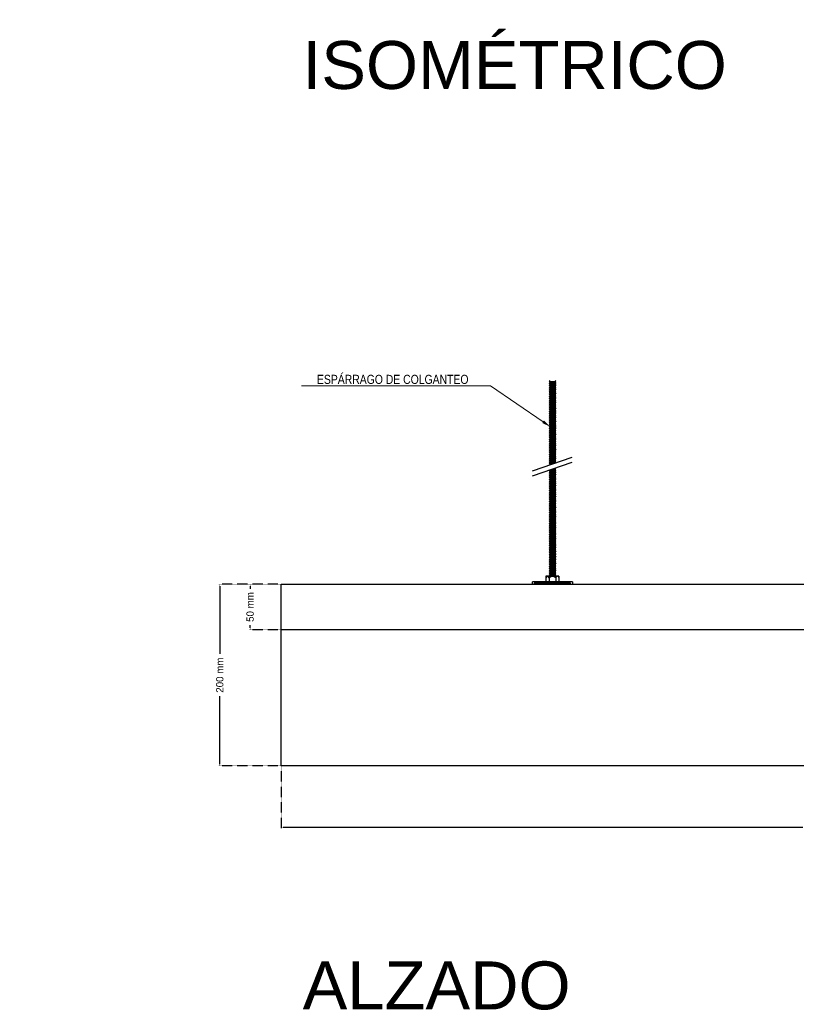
# Model space of a CAD drawing. Header units: millimetres. Extents: x 2538 to 24562, y 4449 to 23795.
# Tile 228 of 256: x 13918 to 14772, y 20894 to 21978. Entities that reach past the tile are written whole.
import ezdxf
from ezdxf import colors
from ezdxf.entities.mleader import LeaderData, LeaderLine
from ezdxf.math import Vec2, Vec3

# ---------------------------------------------------------------- set-up
doc = ezdxf.new("R2010")
doc.units = ezdxf.units.MM
doc.header["$PDMODE"] = 3
doc.linetypes.add('HIDDEN', pattern=[0.375, 0.25, -0.125])
doc.layers.add('_HD_tornillo', color=30, linetype='Continuous')
doc.layers.add('HD021_Text', color=2, linetype='Continuous', lineweight=9)
doc.layers.add('Make2D$Visible$Curves', color=7, linetype='Continuous', true_color=0x000000)
doc.layers.add('MEDIDAS', color=1, linetype='Continuous', true_color=0xff0000)
doc.styles.add('Arial Narrow', font='ARIALN.TTF')
doc.styles.add('Default', font='arial.ttf')
doc.dimstyles.new('HD_DIM', dxfattribs={"dimtxt": 8, "dimasz": 2, "dimexe": 1, "dimexo": 0, "dimgap": 2, "dimtad": 0, "dimdec": 0, "dimzin": 0, "dimdsep": 46, "dimtxsty": 'Standard', "dimcen": 0, "dimclrd": 256, "dimclre": 251, "dimclrt": 7, "dimadec": 0, "dimazin": 0, "dimtp": 0.05, "dimtm": 0.05, "dimtfac": 0.6, "dimtdec": 0, "dimtofl": 0, "dimtmove": 0, "dimatfit": 3, "dimfxl": 1, "dimtolj": 2, "dimtzin": 0, "dimarcsym": 0})

# ---------------------------------------------------------------- blocks, each defined once
blk = doc.blocks.new('*D61')
at = {"layer": 'Defpoints', "color": 0, "transparency": 16777216}
for p in [(14205.6, 21356.7), (14137.9, 21156.7), (14205.6, 21156.7)]:
    blk.add_point(p, dxfattribs=at)
at = {"layer": 'MEDIDAS', "color": 251, "linetype": 'HIDDEN', "lineweight": -2, "transparency": 16777216}
for p, q in [((14205.6, 21356.7), (14136.9, 21356.7)), ((14205.6, 21156.7), (14136.9, 21156.7))]:
    blk.add_line(p, q, dxfattribs=at)
at = {"layer": 'MEDIDAS', "lineweight": -2, "transparency": 16777216}
for p, q in [((14137.9, 21354.7), (14137.9, 21280)), ((14137.9, 21158.7), (14137.9, 21233.4))]:
    blk.add_line(p, q, dxfattribs=at)
at = {"layer": 'MEDIDAS', "transparency": 16777216}
for points in [[(14137.6, 21354.7), (14138.2, 21354.7), (14137.9, 21356.7)], [(14137.6, 21158.7), (14138.2, 21158.7), (14137.9, 21156.7)]]:
    blk.add_solid(points, dxfattribs=at)
at = {"layer": 'MEDIDAS', "color": 7, "transparency": 16777216, "insert": (14137.9, 21256.7), "char_height": 8, "attachment_point": 5, "rotation": 90}
blk.add_mtext('\\A2;200 mm', dxfattribs=at)
blk = doc.blocks.new('*D62')
at = {"layer": 'Defpoints', "color": 0, "transparency": 16777216}
for p in [(14205.6, 21356.7), (14171.3, 21306.7), (14205.6, 21306.7)]:
    blk.add_point(p, dxfattribs=at)
at = {"layer": 'MEDIDAS', "color": 251, "linetype": 'HIDDEN', "lineweight": -2, "transparency": 16777216}
for p, q in [((14205.6, 21356.7), (14170.3, 21356.7)), ((14205.6, 21306.7), (14170.3, 21306.7))]:
    blk.add_line(p, q, dxfattribs=at)
at = {"layer": 'MEDIDAS', "lineweight": -2, "transparency": 16777216}
for p, q in [((14171.3, 21354.7), (14171.3, 21351.7)), ((14171.3, 21308.7), (14171.3, 21311.7))]:
    blk.add_line(p, q, dxfattribs=at)
at = {"layer": 'MEDIDAS', "transparency": 16777216}
for points in [[(14171, 21354.7), (14171.7, 21354.7), (14171.3, 21356.7)], [(14171, 21308.7), (14171.7, 21308.7), (14171.3, 21306.7)]]:
    blk.add_solid(points, dxfattribs=at)
at = {"layer": 'MEDIDAS', "color": 7, "transparency": 16777216, "insert": (14171.3, 21331.7), "char_height": 8, "attachment_point": 5, "rotation": 90}
blk.add_mtext('\\A2;50 mm', dxfattribs=at)
blk = doc.blocks.new('*D63')
at = {"layer": 'Defpoints', "color": 0, "transparency": 16777216}
for p in [(14205.6, 21156.7), (15405.6, 21156.7), (15405.6, 21089.2)]:
    blk.add_point(p, dxfattribs=at)
at = {"layer": 'MEDIDAS', "color": 251, "linetype": 'HIDDEN', "lineweight": -2, "transparency": 16777216}
for p, q in [((14205.6, 21156.7), (14205.6, 21088.2)), ((15405.6, 21156.7), (15405.6, 21088.2))]:
    blk.add_line(p, q, dxfattribs=at)
at = {"layer": 'MEDIDAS', "lineweight": -2, "transparency": 16777216}
for p, q in [((14207.6, 21089.2), (14779.6, 21089.2)), ((15403.6, 21089.2), (14831.6, 21089.2))]:
    blk.add_line(p, q, dxfattribs=at)
at = {"layer": 'MEDIDAS', "transparency": 16777216}
for points in [[(14207.6, 21089.5), (14207.6, 21088.9), (14205.6, 21089.2)], [(15403.6, 21089.5), (15403.6, 21088.9), (15405.6, 21089.2)]]:
    blk.add_solid(points, dxfattribs=at)
at = {"layer": 'MEDIDAS', "color": 7, "transparency": 16777216, "insert": (14805.6, 21089.2), "char_height": 8, "attachment_point": 5}
blk.add_mtext('\\A2;1200 mm', dxfattribs=at)

msp = doc.modelspace()

# ---------------------------------------------------------------- linework, layer by layer
at = {"layer": '_HD_tornillo'}
for p, q in [((14501.1, 21581), (14500.5, 21580.1)), ((14500.5, 21580.1), (14507.6, 21580.3)), ((14500.5, 21580.1), (14501.1, 21579.5)), ((14507.1, 21581.2), (14507.6, 21580.3)), ((14507.1, 21579.7), (14507.6, 21580.3)), ((14501.1, 21578.6), (14500.5, 21577.8)), ((14500.5, 21577.8), (14507.6, 21577.9)), ((14500.5, 21577.8), (14501.1, 21577.1)), ((14501.1, 21576.3), (14500.5, 21575.5)), ((14500.5, 21575.5), (14507.6, 21575.6)), ((14500.5, 21575.5), (14501.1, 21574.8)), ((14501.1, 21573.9), (14500.5, 21573.1)), ((14500.5, 21573.1), (14507.6, 21573.3)), ((14500.5, 21573.1), (14501.1, 21572.4)), ((14501.1, 21571.6), (14500.5, 21570.8)), ((14500.5, 21570.8), (14507.6, 21570.9)), ((14500.5, 21570.8), (14501.1, 21570.1)), ((14501.1, 21569.2), (14500.5, 21568.3)), ((14501.1, 21579.5), (14507.1, 21579.7)), ((14501.1, 21579.5), (14501.1, 21578.6)), ((14501.1, 21578.6), (14507.1, 21578.8)), ((14501.1, 21577.1), (14507.1, 21577.3)), ((14501.1, 21577.1), (14501.1, 21576.3)), ((14501.1, 21576.3), (14507.1, 21576.5)), ((14501.1, 21574.8), (14507.1, 21575)), ((14501.1, 21574.8), (14501.1, 21573.9)), ((14501.1, 21573.9), (14507.1, 21574.2)), ((14501.1, 21572.4), (14507.1, 21572.7)), ((14501.1, 21572.4), (14501.1, 21571.6)), ((14501.1, 21571.6), (14507.1, 21571.8)), ((14501.1, 21570.1), (14507.1, 21570.3)), ((14501.1, 21570.1), (14501.1, 21569.2)), ((14501.1, 21569.2), (14507.1, 21569.4)), ((14507.1, 21579.7), (14507.1, 21578.8)), ((14507.1, 21578.8), (14507.6, 21577.9)), ((14507.1, 21577.3), (14507.6, 21577.9)), ((14507.1, 21577.3), (14507.1, 21576.5)), ((14507.1, 21576.5), (14507.6, 21575.6)), ((14507.1, 21575), (14507.6, 21575.6)), ((14507.1, 21575), (14507.1, 21574.2)), ((14507.1, 21574.2), (14507.6, 21573.3)), ((14507.1, 21572.7), (14507.6, 21573.3)), ((14507.1, 21572.7), (14507.1, 21571.8)), ((14507.1, 21571.8), (14507.6, 21570.9)), ((14507.1, 21570.3), (14507.6, 21570.9)), ((14507.1, 21570.3), (14507.1, 21569.4)), ((14507.1, 21569.4), (14507.6, 21568.5)), ((14500.5, 21568.3), (14507.6, 21568.5)), ((14500.5, 21568.3), (14501.1, 21567.7)), ((14501.1, 21566.7), (14500.5, 21565.9)), ((14500.5, 21565.9), (14507.6, 21566.1)), ((14500.5, 21565.9), (14501.1, 21565.2)), ((14501.1, 21564.3), (14500.5, 21563.5)), ((14500.5, 21563.5), (14507.6, 21563.7)), ((14500.5, 21563.5), (14501.1, 21562.8)), ((14501.1, 21561.9), (14500.5, 21561.1)), ((14500.5, 21561.1), (14507.6, 21561.3)), ((14500.5, 21561.1), (14501.1, 21560.4)), ((14501.1, 21559.5), (14500.5, 21558.7)), ((14500.5, 21558.7), (14507.6, 21558.9)), ((14500.5, 21558.7), (14501.1, 21558)), ((14501.1, 21567.7), (14507.1, 21567.9)), ((14501.1, 21567.7), (14501.1, 21566.7)), ((14501.1, 21566.7), (14507.1, 21567)), ((14501.1, 21565.2), (14507.1, 21565.5)), ((14501.1, 21565.2), (14501.1, 21564.3)), ((14501.1, 21564.3), (14507.1, 21564.6)), ((14501.1, 21562.8), (14507.1, 21563.1)), ((14501.1, 21562.8), (14501.1, 21561.9)), ((14501.1, 21561.9), (14507.1, 21562.2)), ((14501.1, 21560.4), (14507.1, 21560.7)), ((14501.1, 21560.4), (14501.1, 21559.5)), ((14501.1, 21559.5), (14507.1, 21559.8)), ((14501.1, 21558), (14507.1, 21558.3)), ((14507.1, 21567.9), (14507.6, 21568.5)), ((14507.1, 21567.9), (14507.1, 21567)), ((14507.1, 21567), (14507.6, 21566.1)), ((14507.1, 21565.5), (14507.6, 21566.1)), ((14507.1, 21565.5), (14507.1, 21564.6)), ((14507.1, 21564.6), (14507.6, 21563.7)), ((14507.1, 21563.1), (14507.6, 21563.7)), ((14507.1, 21563.1), (14507.1, 21562.2)), ((14507.1, 21562.2), (14507.6, 21561.3)), ((14507.1, 21560.7), (14507.6, 21561.3)), ((14507.1, 21560.7), (14507.1, 21559.8)), ((14507.1, 21559.8), (14507.6, 21558.9)), ((14507.1, 21558.3), (14507.6, 21558.9)), ((14507.1, 21558.3), (14507.1, 21557.5)), ((14501.1, 21557.3), (14500.5, 21556.4)), ((14500.5, 21556.4), (14507.6, 21556.6)), ((14500.5, 21556.4), (14501.1, 21555.8)), ((14501.1, 21554.9), (14500.5, 21554.1)), ((14500.5, 21554.1), (14507.6, 21554.2)), ((14500.5, 21554.1), (14501.1, 21553.4)), ((14501.1, 21552.5), (14500.5, 21551.7)), ((14500.5, 21551.7), (14507.6, 21551.9)), ((14500.5, 21551.7), (14501.1, 21551)), ((14501.1, 21550.3), (14500.5, 21549.4)), ((14500.5, 21549.4), (14507.6, 21549.6)), ((14500.5, 21549.4), (14501.1, 21548.8)), ((14501.1, 21547.7), (14500.5, 21546.9)), ((14501.1, 21558), (14501.1, 21557.3)), ((14501.1, 21557.3), (14507.1, 21557.5)), ((14501.1, 21555.8), (14507.1, 21556)), ((14501.1, 21555.8), (14501.1, 21554.9)), ((14501.1, 21554.9), (14507.1, 21555.1)), ((14501.1, 21553.4), (14507.1, 21553.6)), ((14501.1, 21553.4), (14501.1, 21552.5)), ((14501.1, 21552.5), (14507.1, 21552.8)), ((14501.1, 21551), (14507.1, 21551.3)), ((14501.1, 21551), (14501.1, 21550.3)), ((14501.1, 21550.3), (14507.1, 21550.5)), ((14501.1, 21548.8), (14507.1, 21549)), ((14501.1, 21548.8), (14501.1, 21547.7)), ((14501.1, 21547.7), (14507.1, 21548)), ((14507.1, 21557.5), (14507.6, 21556.6)), ((14507.1, 21556), (14507.6, 21556.6)), ((14507.1, 21556), (14507.1, 21555.1)), ((14507.1, 21555.1), (14507.6, 21554.2)), ((14507.1, 21553.6), (14507.6, 21554.2)), ((14507.1, 21553.6), (14507.1, 21552.8)), ((14507.1, 21552.8), (14507.6, 21551.9)), ((14507.1, 21551.3), (14507.6, 21551.9)), ((14507.1, 21551.3), (14507.1, 21550.5)), ((14507.1, 21550.5), (14507.6, 21549.6)), ((14507.1, 21549), (14507.6, 21549.6)), ((14507.1, 21549), (14507.1, 21548)), ((14507.1, 21548), (14507.6, 21547.1)), ((14500.5, 21546.9), (14507.6, 21547.1)), ((14500.5, 21546.9), (14501.1, 21546.2)), ((14501.1, 21545.4), (14500.5, 21544.6)), ((14500.5, 21544.6), (14507.6, 21544.8)), ((14500.5, 21544.6), (14501.1, 21543.9)), ((14501.1, 21543.1), (14500.5, 21542.3)), ((14500.5, 21542.3), (14507.6, 21542.4)), ((14500.5, 21542.3), (14501.1, 21541.6)), ((14501.1, 21540.7), (14500.5, 21539.9)), ((14500.5, 21539.9), (14507.6, 21540.1)), ((14500.5, 21539.9), (14501.1, 21539.2)), ((14501.1, 21538.3), (14500.5, 21537.5)), ((14500.5, 21537.5), (14507.6, 21537.7)), ((14500.5, 21537.5), (14501.1, 21536.8)), ((14501.1, 21546.2), (14507.1, 21546.5)), ((14501.1, 21546.2), (14501.1, 21545.4)), ((14501.1, 21545.4), (14507.1, 21545.7)), ((14501.1, 21543.9), (14507.1, 21544.2)), ((14501.1, 21543.9), (14501.1, 21543.1)), ((14501.1, 21543.1), (14507.1, 21543.3)), ((14501.1, 21541.6), (14507.1, 21541.8)), ((14501.1, 21541.6), (14501.1, 21540.7)), ((14501.1, 21540.7), (14507.1, 21540.9)), ((14501.1, 21539.2), (14507.1, 21539.5)), ((14501.1, 21539.2), (14501.1, 21538.3)), ((14501.1, 21538.3), (14507.1, 21538.5)), ((14501.1, 21536.8), (14507.1, 21537)), ((14501.1, 21536.8), (14501.1, 21535.9)), ((14507.1, 21546.5), (14507.6, 21547.1)), ((14507.1, 21546.5), (14507.1, 21545.7)), ((14507.1, 21545.7), (14507.6, 21544.8)), ((14507.1, 21544.2), (14507.6, 21544.8)), ((14507.1, 21544.2), (14507.1, 21543.3)), ((14507.1, 21543.3), (14507.6, 21542.4)), ((14507.1, 21541.8), (14507.6, 21542.4)), ((14507.1, 21541.8), (14507.1, 21540.9)), ((14507.1, 21541), (14507.6, 21540.1)), ((14507.1, 21539.5), (14507.6, 21540.1)), ((14507.1, 21539.5), (14507.1, 21538.5)), ((14507.1, 21538.5), (14507.6, 21537.7)), ((14507.1, 21537), (14507.6, 21537.7)), ((14507.1, 21537), (14507.1, 21536.2)), ((14501.1, 21535.9), (14500.5, 21535.1)), ((14500.5, 21535.1), (14507.6, 21535.3)), ((14500.5, 21535.1), (14501.1, 21534.4)), ((14501.1, 21533.6), (14500.5, 21532.8)), ((14500.5, 21532.8), (14507.6, 21533)), ((14500.5, 21532.8), (14501.1, 21532.1)), ((14501.1, 21531.3), (14500.5, 21530.5)), ((14500.5, 21530.5), (14507.6, 21530.6)), ((14500.5, 21530.5), (14501.1, 21529.8)), ((14501.1, 21528.9), (14500.5, 21528.1)), ((14500.5, 21528.1), (14507.6, 21528.3)), ((14500.5, 21528.1), (14501.1, 21527.4)), ((14501.1, 21526.5), (14500.5, 21525.7)), ((14500.5, 21525.7), (14507.6, 21525.9)), ((14500.5, 21525.7), (14501.1, 21525)), ((14501.1, 21535.9), (14507.1, 21536.2)), ((14501.1, 21534.4), (14507.1, 21534.7)), ((14501.1, 21534.4), (14501.1, 21533.6)), ((14501.1, 21533.6), (14507.1, 21533.9)), ((14501.1, 21532.1), (14507.1, 21532.4)), ((14501.1, 21532.1), (14501.1, 21531.3)), ((14501.1, 21531.3), (14507.1, 21531.5)), ((14501.1, 21529.8), (14507.1, 21530)), ((14501.1, 21529.8), (14501.1, 21528.9)), ((14501.1, 21528.9), (14507.1, 21529.1)), ((14501.1, 21527.4), (14507.1, 21527.6)), ((14501.1, 21527.4), (14501.1, 21526.5)), ((14501.1, 21526.5), (14507.1, 21526.7)), ((14507.1, 21536.2), (14507.6, 21535.3)), ((14507.1, 21534.7), (14507.6, 21535.3)), ((14507.1, 21534.7), (14507.1, 21533.9)), ((14507.1, 21533.9), (14507.6, 21533)), ((14507.1, 21532.4), (14507.6, 21533)), ((14507.1, 21532.4), (14507.1, 21531.5)), ((14507.1, 21531.5), (14507.6, 21530.6)), ((14507.1, 21530), (14507.6, 21530.6)), ((14507.1, 21530), (14507.1, 21529.1)), ((14507.1, 21529.2), (14507.6, 21528.3)), ((14507.1, 21527.6), (14507.6, 21528.3)), ((14507.1, 21527.6), (14507.1, 21526.7)), ((14507.1, 21526.7), (14507.6, 21525.9)), ((14507.1, 21525.2), (14507.6, 21525.9)), ((14501.1, 21524.1), (14500.5, 21523.3)), ((14500.5, 21523.3), (14507.6, 21523.4)), ((14500.5, 21523.3), (14501.1, 21522.6)), ((14501.1, 21521.7), (14500.5, 21520.9)), ((14500.5, 21520.9), (14507.6, 21521)), ((14500.5, 21520.9), (14501.1, 21520.2)), ((14501.1, 21519.3), (14500.5, 21518.5)), ((14500.5, 21518.5), (14507.6, 21518.6)), ((14500.5, 21518.5), (14501.1, 21517.8)), ((14501.1, 21516.9), (14500.5, 21516.1)), ((14500.5, 21516.1), (14507.6, 21516.2)), ((14500.5, 21516.1), (14501.1, 21515.4)), ((14501.1, 21525), (14507.1, 21525.2)), ((14501.1, 21525), (14501.1, 21524.1)), ((14501.1, 21524.1), (14507.1, 21524.3)), ((14501.1, 21522.6), (14507.1, 21522.8)), ((14501.1, 21522.6), (14501.1, 21521.7)), ((14501.1, 21521.7), (14507.1, 21521.9)), ((14501.1, 21520.2), (14507.1, 21520.4)), ((14501.1, 21520.2), (14501.1, 21519.3)), ((14501.1, 21519.3), (14507.1, 21519.5)), ((14501.1, 21517.8), (14507.1, 21518)), ((14501.1, 21517.8), (14501.1, 21516.9)), ((14501.1, 21516.9), (14507.1, 21517.1)), ((14501.1, 21515.4), (14507.1, 21515.6)), ((14501.1, 21515.4), (14501.1, 21514.6)), ((14501.1, 21514.6), (14507.1, 21514.8)), ((14507.1, 21525.2), (14507.1, 21524.3)), ((14507.1, 21524.3), (14507.6, 21523.4)), ((14507.1, 21522.8), (14507.6, 21523.4)), ((14507.1, 21522.8), (14507.1, 21521.9)), ((14507.1, 21521.9), (14507.6, 21521)), ((14507.1, 21520.4), (14507.6, 21521)), ((14507.1, 21520.4), (14507.1, 21519.5)), ((14507.1, 21519.5), (14507.6, 21518.6)), ((14507.1, 21518), (14507.6, 21518.6)), ((14507.1, 21518), (14507.1, 21517.1)), ((14507.1, 21517.1), (14507.6, 21516.2)), ((14507.1, 21515.6), (14507.6, 21516.2)), ((14507.1, 21515.6), (14507.1, 21514.8)), ((14507.1, 21514.8), (14507.6, 21514)), ((14501.1, 21514.6), (14500.5, 21513.8)), ((14500.5, 21513.8), (14507.6, 21514)), ((14500.5, 21513.8), (14501.1, 21513.1)), ((14501.1, 21512.2), (14500.5, 21511.4)), ((14500.5, 21511.4), (14507.6, 21511.6)), ((14500.5, 21511.4), (14501.1, 21510.7)), ((14501.1, 21509.9), (14500.5, 21509.1)), ((14500.5, 21509.1), (14507.6, 21509.2)), ((14500.5, 21509.1), (14501.1, 21508.4)), ((14501.1, 21507.6), (14500.5, 21506.8)), ((14500.5, 21506.8), (14507.6, 21507)), ((14500.5, 21506.8), (14501.1, 21506.1)), ((14501.1, 21505.1), (14500.5, 21504.3)), ((14500.5, 21504.3), (14507.6, 21504.4)), ((14500.5, 21504.3), (14501.1, 21503.6)), ((14501.1, 21513.1), (14507.1, 21513.3)), ((14501.1, 21513.1), (14501.1, 21512.2)), ((14501.1, 21512.2), (14507.1, 21512.5)), ((14501.1, 21510.7), (14507.1, 21511)), ((14501.1, 21510.7), (14501.1, 21509.9)), ((14501.1, 21509.9), (14507.1, 21510.1)), ((14501.1, 21508.4), (14507.1, 21508.6)), ((14501.1, 21508.4), (14501.1, 21507.6)), ((14501.1, 21507.6), (14507.1, 21507.8)), ((14501.1, 21506.1), (14507.1, 21506.3)), ((14501.1, 21506.1), (14501.1, 21505.1)), ((14501.1, 21505.1), (14507.1, 21505.3)), ((14507.1, 21513.3), (14507.6, 21514)), ((14507.1, 21513.3), (14507.1, 21512.5)), ((14507.1, 21512.5), (14507.6, 21511.6)), ((14507.1, 21511), (14507.6, 21511.6)), ((14507.1, 21511), (14507.1, 21510.1)), ((14507.1, 21510.1), (14507.6, 21509.2)), ((14507.1, 21508.6), (14507.6, 21509.2)), ((14507.1, 21508.6), (14507.1, 21507.8)), ((14507.1, 21507.8), (14507.6, 21507)), ((14507.1, 21506.3), (14507.6, 21507)), ((14507.1, 21506.3), (14507.1, 21505.3)), ((14507.1, 21505.3), (14507.6, 21504.4)), ((14507.1, 21503.8), (14507.6, 21504.4)), ((14482.1, 21481.7), (14525.6, 21496.7)), ((14501.1, 21502.8), (14500.5, 21502)), ((14500.5, 21502), (14507.6, 21502.1)), ((14500.5, 21502), (14501.1, 21501.3)), ((14501.1, 21500.4), (14500.5, 21499.6)), ((14500.5, 21499.6), (14507.6, 21499.8)), ((14500.5, 21499.6), (14501.1, 21498.9)), ((14501.1, 21498.1), (14500.5, 21497.2)), ((14500.5, 21497.2), (14507.6, 21497.4)), ((14500.5, 21497.2), (14501.1, 21496.6)), ((14501.1, 21495.7), (14500.5, 21494.8)), ((14500.5, 21494.8), (14507.6, 21495)), ((14500.5, 21494.8), (14501.1, 21494.2)), ((14501.1, 21493.3), (14500.5, 21492.5)), ((14501.1, 21503.6), (14507.1, 21503.8)), ((14501.1, 21503.6), (14501.1, 21502.8)), ((14501.1, 21502.8), (14507.1, 21503)), ((14501.1, 21501.3), (14507.1, 21501.5)), ((14501.1, 21501.3), (14501.1, 21500.4)), ((14501.1, 21500.4), (14507.1, 21500.7)), ((14501.1, 21498.9), (14507.1, 21499.2)), ((14501.1, 21498.9), (14501.1, 21498.1)), ((14501.1, 21498.1), (14507.1, 21498.3)), ((14501.1, 21496.6), (14507.1, 21496.8)), ((14501.1, 21496.6), (14501.1, 21495.7)), ((14501.1, 21495.7), (14507.1, 21495.9)), ((14501.1, 21494.2), (14507.1, 21494.4)), ((14501.1, 21494.2), (14501.1, 21493.3)), ((14501.1, 21493.3), (14507.1, 21493.5)), ((14507.1, 21503.8), (14507.1, 21503)), ((14507.1, 21503), (14507.6, 21502.1)), ((14507.1, 21501.5), (14507.6, 21502.1)), ((14507.1, 21501.5), (14507.1, 21500.7)), ((14507.1, 21500.7), (14507.6, 21499.8)), ((14507.1, 21499.2), (14507.6, 21499.8)), ((14507.1, 21499.2), (14507.1, 21498.3)), ((14507.1, 21498.3), (14507.6, 21497.4)), ((14507.1, 21496.8), (14507.6, 21497.4)), ((14507.1, 21496.8), (14507.1, 21495.9)), ((14507.1, 21495.9), (14507.6, 21495)), ((14507.1, 21494.4), (14507.6, 21495)), ((14507.1, 21494.4), (14507.1, 21493.5)), ((14507.1, 21493.5), (14507.6, 21492.6)), ((14482.1, 21476), (14525.6, 21491)), ((14500.5, 21492.5), (14507.6, 21492.6)), ((14500.5, 21492.5), (14501.1, 21491.8)), ((14501.1, 21491), (14500.5, 21490.2)), ((14500.5, 21490.2), (14507.1, 21490.3)), ((14500.5, 21490.2), (14501.1, 21489.5)), ((14501.1, 21482.5), (14500.5, 21481.7)), ((14501.1, 21488.6), (14500.7, 21488.1)), ((14501.1, 21491.8), (14507.1, 21492)), ((14501.1, 21491.8), (14501.1, 21491)), ((14501.1, 21491), (14507.1, 21491.2)), ((14501.1, 21489.5), (14505.2, 21489.6)), ((14501.1, 21489.5), (14501.1, 21488.6)), ((14501.1, 21488.6), (14502.3, 21488.7)), ((14501.1, 21482.5), (14507.1, 21482.8)), ((14504.2, 21483.6), (14507.1, 21483.7)), ((14506.1, 21484.3), (14507.6, 21484.3)), ((14507.1, 21492), (14507.6, 21492.6)), ((14507.1, 21492), (14507.1, 21491.2)), ((14507.1, 21491.2), (14507.5, 21490.5)), ((14507.1, 21483.7), (14507.6, 21484.3)), ((14507.1, 21483.7), (14507.1, 21482.8)), ((14507.1, 21482.8), (14507.6, 21481.9)), ((14507.3, 21484.7), (14507.6, 21484.3)), ((14500.5, 21481.7), (14507.6, 21481.9)), ((14500.5, 21481.7), (14501.1, 21481.1)), ((14501.1, 21480.1), (14500.5, 21479.3)), ((14500.5, 21479.3), (14507.6, 21479.5)), ((14500.5, 21479.3), (14501.1, 21478.6)), ((14501.1, 21477.7), (14500.5, 21476.9)), ((14500.5, 21476.9), (14507.6, 21477)), ((14500.5, 21476.9), (14501.1, 21476.2)), ((14501.1, 21475.3), (14500.5, 21474.5)), ((14500.5, 21474.5), (14507.6, 21474.6)), ((14500.5, 21474.5), (14501.1, 21473.8)), ((14501.1, 21472.9), (14500.5, 21472)), ((14500.5, 21472), (14507.6, 21472.2)), ((14500.5, 21472), (14501.1, 21471.4)), ((14501.1, 21481.1), (14507.1, 21481.3)), ((14501.1, 21481.1), (14501.1, 21480.1)), ((14501.1, 21480.1), (14507.1, 21480.4)), ((14501.1, 21478.6), (14507.1, 21478.9)), ((14501.1, 21478.6), (14501.1, 21477.7)), ((14501.1, 21477.7), (14507.1, 21477.9)), ((14501.1, 21476.2), (14507.1, 21476.4)), ((14501.1, 21476.2), (14501.1, 21475.3)), ((14501.1, 21475.3), (14507.1, 21475.5)), ((14501.1, 21473.8), (14507.1, 21474)), ((14501.1, 21473.8), (14501.1, 21472.9)), ((14501.1, 21472.9), (14507.1, 21473.1)), ((14501.1, 21471.4), (14507.1, 21471.6)), ((14507.1, 21481.3), (14507.6, 21481.9)), ((14507.1, 21481.3), (14507.1, 21480.3)), ((14507.1, 21480.4), (14507.6, 21479.5)), ((14507.1, 21478.9), (14507.6, 21479.5)), ((14507.1, 21478.9), (14507.1, 21477.9)), ((14507.1, 21477.9), (14507.6, 21477)), ((14507.1, 21476.4), (14507.6, 21477)), ((14507.1, 21476.4), (14507.1, 21475.5)), ((14507.1, 21475.5), (14507.6, 21474.6)), ((14507.1, 21474), (14507.6, 21474.6)), ((14507.1, 21474), (14507.1, 21473.1)), ((14507.1, 21473.1), (14507.6, 21472.2)), ((14507.1, 21471.6), (14507.6, 21472.2)), ((14507.1, 21471.6), (14507.1, 21470.7)), ((14501.1, 21470.4), (14500.5, 21469.6)), ((14500.5, 21469.6), (14507.6, 21469.8)), ((14500.5, 21469.6), (14501.1, 21468.9)), ((14501.1, 21468), (14500.5, 21467.2)), ((14500.5, 21467.2), (14507.6, 21467.4)), ((14500.5, 21467.2), (14501.1, 21466.5)), ((14501.1, 21465.6), (14500.5, 21464.8)), ((14500.5, 21464.8), (14507.6, 21464.9)), ((14500.5, 21464.8), (14501.1, 21464.1)), ((14501.1, 21463.2), (14500.5, 21462.4)), ((14500.5, 21462.4), (14507.6, 21462.5)), ((14500.5, 21462.4), (14501.1, 21461.7)), ((14501.1, 21460.7), (14500.5, 21459.9)), ((14501.1, 21471.4), (14501.1, 21470.4)), ((14501.1, 21470.4), (14507.1, 21470.7)), ((14501.1, 21468.9), (14507.1, 21469.2)), ((14501.1, 21468.9), (14501.1, 21468)), ((14501.1, 21468), (14507.1, 21468.2)), ((14501.1, 21466.5), (14507.1, 21466.8)), ((14501.1, 21466.5), (14501.1, 21465.6)), ((14501.1, 21465.6), (14507.1, 21465.8)), ((14501.1, 21464.1), (14507.1, 21464.3)), ((14501.1, 21464.1), (14501.1, 21463.2)), ((14501.1, 21463.2), (14507.1, 21463.4)), ((14501.1, 21461.7), (14507.1, 21461.9)), ((14501.1, 21461.7), (14501.1, 21460.7)), ((14501.1, 21460.7), (14507.1, 21461)), ((14507.1, 21470.7), (14507.6, 21469.8)), ((14507.1, 21469.2), (14507.6, 21469.8)), ((14507.1, 21469.2), (14507.1, 21468.2)), ((14507.1, 21468.3), (14507.6, 21467.4)), ((14507.1, 21466.8), (14507.6, 21467.4)), ((14507.1, 21466.8), (14507.1, 21465.8)), ((14507.1, 21465.8), (14507.6, 21464.9)), ((14507.1, 21464.3), (14507.6, 21464.9)), ((14507.1, 21464.3), (14507.1, 21463.4)), ((14507.1, 21463.4), (14507.6, 21462.5)), ((14507.1, 21461.9), (14507.6, 21462.5)), ((14507.1, 21461.9), (14507.1, 21461)), ((14507.1, 21461), (14507.6, 21460.1)), ((14500.5, 21459.9), (14507.6, 21460.1)), ((14500.5, 21459.9), (14501.1, 21459.2)), ((14501.1, 21458.3), (14500.5, 21457.5)), ((14500.5, 21457.5), (14507.6, 21457.7)), ((14500.5, 21457.5), (14501.1, 21456.8)), ((14501.1, 21455.9), (14500.5, 21455.1)), ((14500.5, 21455.1), (14507.6, 21455.3)), ((14500.5, 21455.1), (14501.1, 21454.4)), ((14501.1, 21453.5), (14500.5, 21452.7)), ((14500.5, 21452.7), (14507.6, 21452.8)), ((14500.5, 21452.7), (14501.1, 21452)), ((14501.1, 21451.1), (14500.5, 21450.3)), ((14500.5, 21450.3), (14507.6, 21450.4)), ((14500.5, 21450.3), (14501.1, 21449.6)), ((14501.1, 21459.2), (14507.1, 21459.5)), ((14501.1, 21459.2), (14501.1, 21458.3)), ((14501.1, 21458.3), (14507.1, 21458.6)), ((14501.1, 21456.8), (14507.1, 21457.1)), ((14501.1, 21456.8), (14501.1, 21455.9)), ((14501.1, 21455.9), (14507.1, 21456.2)), ((14501.1, 21454.4), (14507.1, 21454.7)), ((14501.1, 21454.4), (14501.1, 21453.5)), ((14501.1, 21453.5), (14507.1, 21453.7)), ((14501.1, 21452), (14507.1, 21452.2)), ((14501.1, 21452), (14501.1, 21451.1)), ((14501.1, 21451.1), (14507.1, 21451.3)), ((14501.1, 21449.6), (14507.1, 21449.8)), ((14507.1, 21459.5), (14507.6, 21460.1)), ((14507.1, 21459.5), (14507.1, 21458.6)), ((14507.1, 21458.6), (14507.6, 21457.7)), ((14507.1, 21457.1), (14507.6, 21457.7)), ((14507.1, 21457.1), (14507.1, 21456.2)), ((14507.1, 21456.2), (14507.6, 21455.3)), ((14507.1, 21454.7), (14507.6, 21455.3)), ((14507.1, 21454.7), (14507.1, 21453.7)), ((14507.1, 21453.7), (14507.6, 21452.8)), ((14507.1, 21452.2), (14507.6, 21452.8)), ((14507.1, 21452.2), (14507.1, 21451.3)), ((14507.1, 21451.3), (14507.6, 21450.4)), ((14507.1, 21449.8), (14507.6, 21450.4)), ((14507.1, 21449.8), (14507.1, 21448.9)), ((14501.1, 21448.6), (14500.5, 21447.8)), ((14500.5, 21447.8), (14507.6, 21448)), ((14500.5, 21447.8), (14501.1, 21447.1)), ((14501.1, 21446.2), (14500.5, 21445.4)), ((14500.5, 21445.4), (14507.6, 21445.6)), ((14500.5, 21445.4), (14501.1, 21444.7)), ((14501.1, 21443.8), (14500.5, 21443)), ((14500.5, 21443), (14507.6, 21443.1)), ((14500.5, 21443), (14501.1, 21442.3)), ((14501.1, 21441.4), (14500.5, 21440.6)), ((14500.5, 21440.6), (14507.6, 21440.7)), ((14500.5, 21440.6), (14501.1, 21439.9)), ((14501.1, 21439), (14500.5, 21438.2)), ((14501.1, 21449.6), (14501.1, 21448.6)), ((14501.1, 21448.6), (14507.1, 21448.9)), ((14501.1, 21447.1), (14507.1, 21447.4)), ((14501.1, 21447.1), (14501.1, 21446.2)), ((14501.1, 21446.2), (14507.1, 21446.5)), ((14501.1, 21444.7), (14507.1, 21445)), ((14501.1, 21444.7), (14501.1, 21443.8)), ((14501.1, 21443.8), (14507.1, 21444)), ((14501.1, 21442.3), (14507.1, 21442.5)), ((14501.1, 21442.3), (14501.1, 21441.4)), ((14501.1, 21441.4), (14507.1, 21441.6)), ((14501.1, 21439.9), (14507.1, 21440.1)), ((14501.1, 21439.9), (14501.1, 21439)), ((14501.1, 21439), (14507.1, 21439.2)), ((14507.1, 21448.9), (14507.6, 21448)), ((14507.1, 21447.4), (14507.6, 21448)), ((14507.1, 21447.4), (14507.1, 21446.5)), ((14507.1, 21446.5), (14507.6, 21445.6)), ((14507.1, 21445), (14507.6, 21445.6)), ((14507.1, 21445), (14507.1, 21444)), ((14507.1, 21444), (14507.6, 21443.1)), ((14507.1, 21442.5), (14507.6, 21443.1)), ((14507.1, 21442.5), (14507.1, 21441.6)), ((14507.1, 21441.6), (14507.6, 21440.7)), ((14507.1, 21440.1), (14507.6, 21440.7)), ((14507.1, 21440.1), (14507.1, 21439.2)), ((14507.1, 21439.2), (14507.6, 21438.3)), ((14500.5, 21438.2), (14507.6, 21438.3)), ((14500.5, 21438.2), (14501.1, 21437.5)), ((14501.1, 21436.5), (14500.5, 21435.7)), ((14500.5, 21435.7), (14507.6, 21435.9)), ((14500.5, 21435.7), (14501.1, 21435)), ((14501.1, 21434.1), (14500.5, 21433.3)), ((14500.5, 21433.3), (14507.6, 21433.5)), ((14500.5, 21433.3), (14501.1, 21432.6)), ((14501.1, 21431.7), (14500.5, 21430.9)), ((14500.5, 21430.9), (14507.6, 21431)), ((14500.5, 21430.9), (14501.1, 21430.2)), ((14501.1, 21429.3), (14500.5, 21428.5)), ((14500.5, 21428.5), (14507.6, 21428.6)), ((14500.5, 21428.5), (14501.1, 21427.8)), ((14501.1, 21437.5), (14507.1, 21437.7)), ((14501.1, 21437.5), (14501.1, 21436.5)), ((14501.1, 21436.5), (14507.1, 21436.8)), ((14501.1, 21435), (14507.1, 21435.3)), ((14501.1, 21435), (14501.1, 21434.1)), ((14501.1, 21434.1), (14507.1, 21434.4)), ((14501.1, 21432.6), (14507.1, 21432.9)), ((14501.1, 21432.6), (14501.1, 21431.7)), ((14501.1, 21431.7), (14507.1, 21431.9)), ((14501.1, 21430.2), (14507.1, 21430.4)), ((14501.1, 21430.2), (14501.1, 21429.3)), ((14501.1, 21429.3), (14507.1, 21429.5)), ((14507.1, 21437.7), (14507.6, 21438.3)), ((14507.1, 21437.7), (14507.1, 21436.8)), ((14507.1, 21436.8), (14507.6, 21435.9)), ((14507.1, 21435.3), (14507.6, 21435.9)), ((14507.1, 21435.3), (14507.1, 21434.4)), ((14507.1, 21434.4), (14507.6, 21433.5)), ((14507.1, 21432.9), (14507.6, 21433.5)), ((14507.1, 21432.9), (14507.1, 21431.9)), ((14507.1, 21431.9), (14507.6, 21431)), ((14507.1, 21430.4), (14507.6, 21431)), ((14507.1, 21430.4), (14507.1, 21429.5)), ((14507.1, 21429.5), (14507.6, 21428.6)), ((14507.1, 21428), (14507.6, 21428.6)), ((14501.1, 21426.9), (14500.5, 21426.1)), ((14500.5, 21426.1), (14507.6, 21426.2)), ((14500.5, 21426.1), (14501.1, 21425.4)), ((14501.1, 21424.4), (14500.5, 21423.6)), ((14500.5, 21423.6), (14507.6, 21423.8)), ((14500.5, 21423.6), (14501.1, 21422.9)), ((14501.1, 21422), (14500.5, 21421.2)), ((14500.5, 21421.2), (14507.6, 21421.4)), ((14500.5, 21421.2), (14501.1, 21420.5)), ((14501.1, 21419.6), (14500.5, 21418.8)), ((14500.5, 21418.8), (14507.6, 21419)), ((14500.5, 21418.8), (14501.1, 21418.1)), ((14501.1, 21427.8), (14507.1, 21428)), ((14501.1, 21427.8), (14501.1, 21426.9)), ((14501.1, 21426.9), (14507.1, 21427.1)), ((14501.1, 21425.4), (14507.1, 21425.6)), ((14501.1, 21425.4), (14501.1, 21424.4)), ((14501.1, 21424.4), (14507.1, 21424.7)), ((14501.1, 21422.9), (14507.1, 21423.2)), ((14501.1, 21422.9), (14501.1, 21422)), ((14501.1, 21422), (14507.1, 21422.3)), ((14501.1, 21420.5), (14507.1, 21420.8)), ((14501.1, 21420.5), (14501.1, 21419.6)), ((14501.1, 21419.6), (14507.1, 21419.8)), ((14501.1, 21418.1), (14507.1, 21418.3)), ((14501.1, 21418.1), (14501.1, 21417.2)), ((14501.1, 21417.2), (14507.1, 21417.4)), ((14507.1, 21428), (14507.1, 21427.1)), ((14507.1, 21427.1), (14507.6, 21426.2)), ((14507.1, 21425.6), (14507.6, 21426.2)), ((14507.1, 21425.6), (14507.1, 21424.7)), ((14507.1, 21424.7), (14507.6, 21423.8)), ((14507.1, 21423.2), (14507.6, 21423.8)), ((14507.1, 21423.2), (14507.1, 21422.3)), ((14507.1, 21422.3), (14507.6, 21421.4)), ((14507.1, 21420.8), (14507.6, 21421.4)), ((14507.1, 21420.8), (14507.1, 21419.8)), ((14507.1, 21419.8), (14507.6, 21419)), ((14507.1, 21418.3), (14507.6, 21419)), ((14507.1, 21418.3), (14507.1, 21417.4)), ((14507.1, 21417.4), (14507.6, 21416.5)), ((14501.1, 21417.2), (14500.5, 21416.4)), ((14500.5, 21416.4), (14507.6, 21416.5)), ((14500.5, 21416.4), (14501.1, 21415.7)), ((14501.1, 21414.8), (14500.5, 21414)), ((14500.5, 21414), (14507.6, 21414.1)), ((14500.5, 21414), (14501.1, 21413.3)), ((14501.1, 21412.3), (14500.5, 21411.5)), ((14500.5, 21411.5), (14507.6, 21411.7)), ((14500.5, 21411.5), (14501.1, 21410.8)), ((14501.1, 21409.9), (14500.5, 21409.1)), ((14500.5, 21409.1), (14507.6, 21409.3)), ((14500.5, 21409.1), (14501.1, 21408.4)), ((14501.1, 21407.5), (14500.5, 21406.7)), ((14500.5, 21406.7), (14507.6, 21406.9)), ((14500.5, 21406.7), (14501.1, 21406)), ((14501.1, 21415.7), (14507.1, 21415.9)), ((14501.1, 21415.7), (14501.1, 21414.8)), ((14501.1, 21414.8), (14507.1, 21415)), ((14501.1, 21413.3), (14507.1, 21413.5)), ((14501.1, 21413.3), (14501.1, 21412.3)), ((14501.1, 21412.3), (14507.1, 21412.6)), ((14501.1, 21410.8), (14507.1, 21411.1)), ((14501.1, 21410.8), (14501.1, 21409.9)), ((14501.1, 21409.9), (14507.1, 21410.2)), ((14501.1, 21408.4), (14507.1, 21408.7)), ((14501.1, 21408.4), (14501.1, 21407.5)), ((14501.1, 21407.5), (14507.1, 21407.7)), ((14507.1, 21415.9), (14507.6, 21416.5)), ((14507.1, 21415.9), (14507.1, 21415)), ((14507.1, 21415), (14507.6, 21414.1)), ((14507.1, 21413.5), (14507.6, 21414.1)), ((14507.1, 21413.5), (14507.1, 21412.6)), ((14507.1, 21412.6), (14507.6, 21411.7)), ((14507.1, 21411.1), (14507.6, 21411.7)), ((14507.1, 21411.1), (14507.1, 21410.2)), ((14507.1, 21410.2), (14507.6, 21409.3)), ((14507.1, 21408.7), (14507.6, 21409.3)), ((14507.1, 21408.7), (14507.1, 21407.7)), ((14507.1, 21407.7), (14507.6, 21406.9)), ((14507.1, 21406.2), (14507.6, 21406.9)), ((14501.1, 21405.1), (14500.5, 21404.3)), ((14500.5, 21404.3), (14507.6, 21404.4)), ((14500.5, 21404.3), (14501.1, 21403.6)), ((14501.1, 21402.7), (14500.5, 21401.8)), ((14500.5, 21401.8), (14507.6, 21402)), ((14500.5, 21401.8), (14501.1, 21401.2)), ((14501.1, 21400.3), (14500.5, 21399.4)), ((14500.5, 21399.4), (14507.6, 21399.6)), ((14500.5, 21399.4), (14501.1, 21398.8)), ((14501.1, 21397.7), (14500.5, 21396.9)), ((14500.5, 21396.9), (14507.6, 21397)), ((14500.5, 21396.9), (14501.1, 21396.2)), ((14501.1, 21406), (14507.1, 21406.2)), ((14501.1, 21406), (14501.1, 21405.1)), ((14501.1, 21405.1), (14507.1, 21405.3)), ((14501.1, 21403.6), (14507.1, 21403.8)), ((14501.1, 21403.6), (14501.1, 21402.7)), ((14501.1, 21402.7), (14507.1, 21402.9)), ((14501.1, 21401.2), (14507.1, 21401.4)), ((14501.1, 21401.2), (14501.1, 21400.3)), ((14501.1, 21400.3), (14507.1, 21400.5)), ((14501.1, 21398.8), (14507.1, 21399)), ((14501.1, 21398.8), (14501.1, 21397.7)), ((14501.1, 21397.7), (14507.1, 21397.9)), ((14501.1, 21396.2), (14507.1, 21396.4)), ((14501.1, 21396.2), (14501.1, 21395.3)), ((14507.1, 21406.2), (14507.1, 21405.3)), ((14507.1, 21405.3), (14507.6, 21404.4)), ((14507.1, 21403.8), (14507.6, 21404.4)), ((14507.1, 21403.8), (14507.1, 21402.9)), ((14507.1, 21402.9), (14507.6, 21402)), ((14507.1, 21401.4), (14507.6, 21402)), ((14507.1, 21401.4), (14507.1, 21400.5)), ((14507.1, 21400.5), (14507.6, 21399.6)), ((14507.1, 21399), (14507.6, 21399.6)), ((14507.1, 21399), (14507.1, 21397.9)), ((14507.1, 21397.9), (14507.6, 21397)), ((14507.1, 21396.4), (14507.6, 21397)), ((14507.1, 21396.4), (14507.1, 21395.5)), ((14501.1, 21395.3), (14500.5, 21394.4)), ((14500.5, 21394.4), (14507.6, 21394.6)), ((14500.5, 21394.4), (14501.1, 21393.8)), ((14501.1, 21392.8), (14500.5, 21392)), ((14500.5, 21392), (14507.6, 21392.2)), ((14500.5, 21392), (14501.1, 21391.3)), ((14501.1, 21390.4), (14500.5, 21389.3)), ((14500.5, 21389.3), (14507.6, 21389.5)), ((14500.5, 21389.3), (14501.1, 21388.7)), ((14501.1, 21387.4), (14500.5, 21386.3)), ((14500.5, 21386.3), (14507.6, 21386.5)), ((14500.5, 21386.3), (14501.1, 21385.7)), ((14501.1, 21395.3), (14507.1, 21395.5)), ((14501.1, 21393.8), (14507.1, 21394)), ((14501.1, 21393.8), (14501.1, 21392.8)), ((14501.1, 21392.8), (14507.1, 21393.1)), ((14501.1, 21391.3), (14507.1, 21391.6)), ((14501.1, 21391.3), (14501.1, 21390.4)), ((14501.1, 21390.2), (14507.1, 21390.4)), ((14501.1, 21388.7), (14507.1, 21388.9)), ((14501.1, 21388.7), (14501.1, 21387.4)), ((14501.1, 21387.2), (14507.1, 21387.4)), ((14501.1, 21385.7), (14507.1, 21385.9)), ((14501.1, 21385.7), (14501.1, 21384.5)), ((14501.1, 21384.5), (14507.1, 21384.7)), ((14507.1, 21395.5), (14507.6, 21394.6)), ((14507.1, 21394), (14507.6, 21394.6)), ((14507.1, 21394), (14507.1, 21393.1)), ((14507.1, 21393.1), (14507.6, 21392.2)), ((14507.1, 21391.6), (14507.6, 21392.2)), ((14507.1, 21391.6), (14507.1, 21390.7)), ((14507.1, 21390.7), (14507.6, 21389.5)), ((14507.1, 21388.9), (14507.6, 21389.5)), ((14507.1, 21388.9), (14507.1, 21387.6)), ((14507.1, 21387.6), (14507.6, 21386.5)), ((14507.1, 21385.9), (14507.6, 21386.5)), ((14507.1, 21385.9), (14507.1, 21384.7)), ((14507.1, 21384.7), (14507.6, 21383.8)), ((14501.1, 21384.5), (14500.5, 21383.7)), ((14500.5, 21383.7), (14507.6, 21383.8)), ((14500.5, 21383.7), (14501.1, 21383)), ((14501.1, 21382.1), (14500.5, 21381.3)), ((14500.5, 21381.3), (14507.6, 21381.4)), ((14500.5, 21381.3), (14501.1, 21380.6)), ((14501.1, 21379.6), (14500.5, 21378.8)), ((14500.5, 21378.8), (14507.6, 21379)), ((14500.5, 21378.8), (14501.1, 21378.1)), ((14501.1, 21377.2), (14500.5, 21376.4)), ((14500.5, 21376.4), (14507.6, 21376.6)), ((14500.5, 21376.4), (14501.1, 21375.7)), ((14501.1, 21374.8), (14500.5, 21374)), ((14500.5, 21374), (14507.6, 21374.2)), ((14500.5, 21374), (14501.1, 21373.3)), ((14501.1, 21383), (14507.1, 21383.2)), ((14501.1, 21383), (14501.1, 21382.1)), ((14501.1, 21382.1), (14507.1, 21382.3)), ((14501.1, 21380.6), (14507.1, 21380.8)), ((14501.1, 21380.6), (14501.1, 21379.6)), ((14501.1, 21379.6), (14507.1, 21379.9)), ((14501.1, 21378.1), (14507.1, 21378.4)), ((14501.1, 21378.1), (14501.1, 21377.2)), ((14501.1, 21377.2), (14507.1, 21377.5)), ((14501.1, 21375.7), (14507.1, 21376)), ((14501.1, 21375.7), (14501.1, 21374.8)), ((14501.1, 21374.8), (14507.1, 21375)), ((14507.1, 21383.2), (14507.6, 21383.8)), ((14507.1, 21383.2), (14507.1, 21382.3)), ((14507.1, 21382.3), (14507.6, 21381.4)), ((14507.1, 21380.8), (14507.6, 21381.4)), ((14507.1, 21380.8), (14507.1, 21379.9)), ((14507.1, 21379.9), (14507.6, 21379)), ((14507.1, 21378.4), (14507.6, 21379)), ((14507.1, 21378.4), (14507.1, 21377.5)), ((14507.1, 21377.5), (14507.6, 21376.6)), ((14507.1, 21376), (14507.6, 21376.6)), ((14507.1, 21376), (14507.1, 21375)), ((14507.1, 21375), (14507.6, 21374.2)), ((14507.1, 21373.5), (14507.6, 21374.2)), ((14511.1, 21365.5), (14496.7, 21365.5)), ((14496.7, 21365.5), (14496.7, 21359.8)), ((14500.4, 21365.5), (14500.4, 21359.8)), ((14501.1, 21372.2), (14500.5, 21371.4)), ((14500.5, 21371.4), (14507.6, 21371.6)), ((14500.5, 21371.4), (14501.1, 21370.7)), ((14501.1, 21369.8), (14500.5, 21369)), ((14500.5, 21369), (14507.6, 21369.2)), ((14500.5, 21369), (14501.1, 21368.3)), ((14501.1, 21367.4), (14500.5, 21366.6)), ((14500.5, 21366.6), (14507.6, 21366.8)), ((14500.5, 21366.6), (14501.1, 21365.9)), ((14501.1, 21373.3), (14507.1, 21373.5)), ((14501.1, 21373.3), (14501.1, 21372.2)), ((14501.1, 21372.2), (14507.1, 21372.5)), ((14501.1, 21370.7), (14507.1, 21371)), ((14501.1, 21370.7), (14501.1, 21369.8)), ((14501.1, 21369.8), (14507.1, 21370)), ((14501.1, 21368.3), (14507.1, 21368.5)), ((14501.1, 21368.3), (14501.1, 21367.4)), ((14501.1, 21367.4), (14507.1, 21367.6)), ((14501.1, 21367.4), (14507.1, 21367.6)), ((14501.1, 21365.9), (14507.1, 21366.1)), ((14501.1, 21365.9), (14501.1, 21365.5)), ((14507.1, 21373.5), (14507.1, 21372.5)), ((14507.1, 21372.5), (14507.6, 21371.6)), ((14507.1, 21371), (14507.6, 21371.6)), ((14507.1, 21371), (14507.1, 21370)), ((14507.1, 21370), (14507.6, 21369.2)), ((14507.1, 21368.5), (14507.6, 21369.2)), ((14507.1, 21368.5), (14507.1, 21367.6)), ((14507.1, 21367.6), (14507.6, 21366.8)), ((14507.1, 21366.1), (14507.6, 21366.8)), ((14507.1, 21366.1), (14507.1, 21365.5)), ((14507.6, 21365.5), (14507.6, 21359.8)), ((14511.1, 21365.5), (14511.1, 21359.8)), ((14496.7, 21359.8), (14511.1, 21359.8))]:
    msp.add_line(p, q, dxfattribs=at)
for centre, radius, start, end in [((14498.6, 21363.6), 1.86, 12.3317, 167.6683), ((14504, 21360.3), 5.16, 45.7706, 134.2294), ((14509.4, 21363.7), 1.81, 11.1529, 168.8471)]:
    msp.add_arc(centre, radius, start, end, dxfattribs=at)
at = {"layer": 'Make2D$Visible$Curves', "color": 7, "lineweight": -3}
for points in [[(14205.6, 21356.7), (14805.6, 21356.7), (15405.6, 21356.7)], [(14205.6, 21299.5), (14205.6, 21328.1), (14205.6, 21356.7)], [(14481.9, 21356.7), (14481.9, 21357.7), (14481.9, 21358.8)], [(14482.9, 21359.8), (14503.9, 21359.8), (14525, 21359.8)], [(14483.9, 21357.8), (14483.9, 21357.2), (14483.9, 21356.7)], [(14524, 21357.8), (14503.9, 21357.8), (14483.9, 21357.8)], [(14524, 21356.7), (14524, 21357.2), (14524, 21357.8)], [(14526, 21358.8), (14526, 21357.7), (14526, 21356.7)], [(15405.6, 21306.7), (14805.6, 21306.7), (14205.6, 21306.7)], [(14205.6, 21156.7), (14205.6, 21228.1), (14205.6, 21299.5)], [(15405.6, 21156.7), (14805.6, 21156.7), (14205.6, 21156.7)]]:
    msp.add_open_spline(points, degree=2, dxfattribs=at)
for points, weights in [([(14481.9, 21358.8), (14481.9, 21359.8), (14482.9, 21359.8)], [1, 0.707106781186, 1]), ([(14525, 21359.8), (14526, 21359.8), (14526, 21358.8)], [1, 0.707106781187, 1])]:
    msp.add_rational_spline(points, weights, degree=2, dxfattribs=at)

# ---------------------------------------------------------------- texts
at = {"layer": 'MEDIDAS', "color": 7, "char_height": 52.76, "width": 808.013, "attachment_point": 4, "style": 'Default'}
for s, insert in [('ISOMÉTRICO', (14229.1, 21928)), ('ALZADO', (14229.1, 20914.8))]:
    msp.add_mtext(s, dxfattribs=dict(at, insert=insert))

# ---------------------------------------------------------------- dimensions: what is measured, and where the dimension line sits
at = {"layer": 'MEDIDAS'}
for base, p2, picture, middle in [((14137.9, 21156.7), (14205.6, 21156.7), '*D61', (14137.9, 21256.7)), ((14171.3, 21306.7), (14205.6, 21306.7), '*D62', (14171.3, 21331.7))]:
    dim = msp.add_linear_dim(base=base, p1=(14205.6, 21356.7), p2=p2, angle=90, text='<> mm', dimstyle='HD_DIM', dxfattribs=at)
    dim.commit()
    dim.dimension.update_dxf_attribs({"geometry": picture, "text_midpoint": middle})
dim = msp.add_linear_dim(base=(15405.6, 21089.2), p1=(14205.6, 21156.7), p2=(15405.6, 21156.7), text='<> mm', dimstyle='HD_DIM', dxfattribs=at)
dim.commit()
dim.dimension.update_dxf_attribs({"geometry": '*D63', "text_midpoint": (14805.6, 21089.2)})

# ---------------------------------------------------------------- leaders
at = {"layer": 'HD021_Text'}
ml = msp.add_multileader_mtext('Standard', dxfattribs=at)
ml.set_content('ESPÁRRAGO DE COLGANTEO', color=5, style='Arial Narrow')
ml.set_leader_properties(color=5, linetype='ByLayer', lineweight=15)
ml.build(insert=Vec2(0, 0))
ml.multileader.update_dxf_attribs({"text_left_attachment_type": 6, "text_right_attachment_type": 6, "dogleg_length": 0.1, "arrow_head_size": 10, "scale": 5})
ctx = ml.context
ctx.base_point, ctx.scale, ctx.char_height, ctx.arrow_head_size, ctx.landing_gap_size, ctx.plane_origin = Vec3(14231.3, 21575.3), 5, 10, 10, 15, Vec3(14697.8, 21436.2)
ctx.left_attachment, ctx.right_attachment, ctx.text_align_type = 6, 6, 2
notes = []
notes.append((ctx, [(0, (1, 1, 0), (14435.9, 21575.3), (-1, 0), 9.29, [(1, [(14501.9, 21530)], 0, [])])]))
ctx.mtext.insert, ctx.mtext.alignment, ctx.mtext.flow_direction = Vec3(14411.6, 21587.3), 3, 5
ml = msp.add_multileader_mtext('Standard', dxfattribs=at)
ml.set_content('UNICANAL DE SUJECIÓN', color=5, style='Arial Narrow')
ml.set_leader_properties(color=5, linetype='ByLayer', lineweight=15)
ml.build(insert=Vec2(0, 0))
ml.multileader.update_dxf_attribs({"text_left_attachment_type": 6, "text_right_attachment_type": 6, "dogleg_length": 0.1, "arrow_head_size": 10, "scale": 5})
ctx = ml.context
ctx.base_point, ctx.scale, ctx.char_height, ctx.arrow_head_size, ctx.landing_gap_size, ctx.plane_origin = Vec3(15205.8, 21444.4), 5, 10, 10, 15, Vec3(15242.6, 21375)
ctx.left_attachment, ctx.right_attachment, ctx.text_align_type = 6, 6, 2
notes.append((ctx, [(1, (1, 1, 0), (15196.5, 21444.4), (1, 0), 9.29, [(1, [(15122.4, 21358.5)], 0, [])])]))
ctx.mtext.insert, ctx.mtext.width, ctx.mtext.alignment, ctx.mtext.flow_direction = Vec3(15357, 21456.4), 287.858, 3, 5
ml = msp.add_multileader_mtext('Standard', dxfattribs=at)
ml.set_content('TAPA FRONTAL (OPCIONAL)', color=5, style='Arial Narrow')
ml.set_leader_properties(color=5, linetype='ByLayer', lineweight=15)
ml.build(insert=Vec2(0, 0))
ml.multileader.update_dxf_attribs({"text_left_attachment_type": 6, "text_right_attachment_type": 6, "dogleg_length": 0.1, "arrow_head_size": 10, "scale": 5})
ctx = ml.context
ctx.base_point, ctx.scale, ctx.char_height, ctx.arrow_head_size, ctx.landing_gap_size, ctx.plane_origin = Vec3(15434.2, 21423.9), 5, 10, 10, 15, Vec3(15491.1, 21345.7)
ctx.left_attachment, ctx.right_attachment, ctx.text_align_type = 6, 6, 2
notes.append((ctx, [(1, (1, 1, 0), (15424.9, 21423.9), (1, 0), 9.29, [(1, [(15370.8, 21329.2)], 0, [])])]))
ctx.mtext.insert, ctx.mtext.width, ctx.mtext.alignment, ctx.mtext.flow_direction = Vec3(15604.8, 21436.8), 287.858, 3, 5
ml = msp.add_multileader_mtext('Standard', dxfattribs=at)
ml.set_content('PLAFÓN STRATUS', color=5, style='Arial Narrow')
ml.set_leader_properties(color=5, linetype='ByLayer', lineweight=15)
ml.build(insert=Vec2(0, 0))
ml.multileader.update_dxf_attribs({"text_left_attachment_type": 6, "text_right_attachment_type": 6, "dogleg_length": 0.1, "arrow_head_size": 10, "scale": 5})
ctx = ml.context
ctx.base_point, ctx.scale, ctx.char_height, ctx.arrow_head_size, ctx.landing_gap_size, ctx.plane_origin = Vec3(15480.9, 21138.1), 5, 10, 10, 15, Vec3(15552.4, 21111.5)
ctx.left_attachment, ctx.right_attachment, ctx.text_align_type = 6, 6, 2
notes.append((ctx, [(1, (1, 1, 0), (15471.6, 21138.1), (1, 0), 9.29, [(1, [(15356.4, 21205.3)], 0, [])])]))
ctx.mtext.insert, ctx.mtext.width, ctx.mtext.alignment, ctx.mtext.flow_direction = Vec3(15596.9, 21150.1), 287.858, 3, 5
for ctx, leaders in notes:
    for number, flags, end, landing, length, lines in leaders:
        leader = LeaderData()
        leader.index, (leader.has_last_leader_line, leader.has_dogleg_vector, leader.attachment_direction) = number, flags
        leader.last_leader_point, leader.dogleg_vector, leader.dogleg_length = Vec3(end), Vec3(landing), length
        for number, points, colour, breaks in lines:
            line = LeaderLine()
            line.index, line.vertices, line.color, line.breaks = number, Vec3.list(points), colors.encode_raw_color(colour), breaks
            leader.lines.append(line)
        ctx.leaders.append(leader)

doc.saveas('drawing.dxf')
